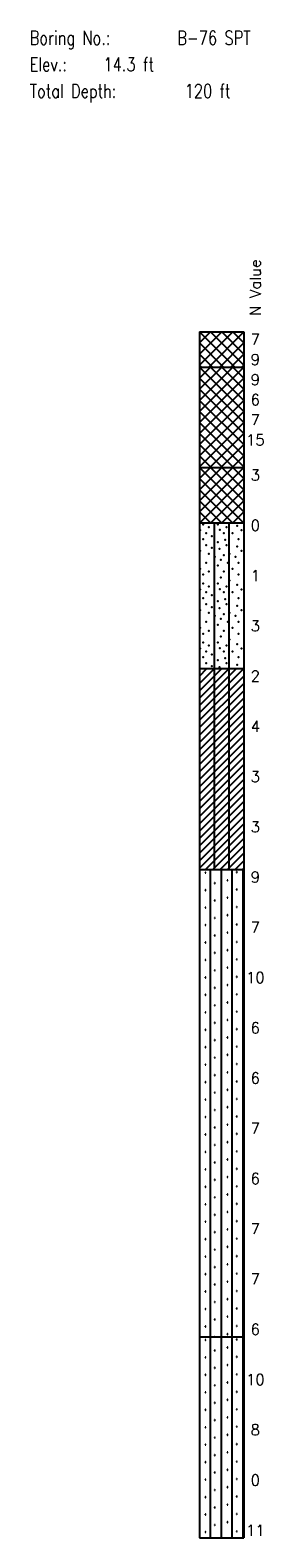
# Model space of a CAD drawing. Extents: x -973 to -50, y -112 to 38.
# Tile 16 of 16: x -73 to -50, y -112 to 38. Entities that reach past the tile are written whole.
import ezdxf
from ezdxf.enums import TextEntityAlignment as Align

# ---------------------------------------------------------------- set-up
doc = ezdxf.new("R2010")
doc.units = 0
doc.header["$MEASUREMENT"] = 0
doc.linetypes.add('SOLID', pattern=[0])
doc.layers.get('0').update_dxf_attribs({"linetype": 'SOLID'})
doc.styles.add('ROMAND', font='romand', dxfattribs={"height": 1})
doc.styles.get("Standard").update_dxf_attribs({"font": 'romans.shx'})

msp = doc.modelspace()

# ---------------------------------------------------------------- linework, layer by layer
for p, q in [((-56.19, 7.5), (-56.19, -92.5)), ((-56.19, 7.5), (-51.78, 7.5)), ((-56.19, 4.19), (-52.89, 7.5)), ((-56.19, 5.29), (-53.99, 7.5)), ((-56.19, 6.4), (-55.09, 7.5)), ((-56.19, 7.5), (-56.19, 7.5)), ((-56.19, 7.5), (-52.69, 4)), ((-56.19, 6.4), (-53.8, 4)), ((-55.28, 4), (-51.78, 7.5)), ((-55.09, 7.5), (-51.78, 4.19)), ((-54.18, 4), (-51.78, 6.4)), ((-53.99, 7.5), (-51.78, 5.29)), ((-52.89, 7.5), (-51.78, 6.4)), ((-51.78, 7.5), (-51.78, -92.5)), ((-51.78, 7.5), (-51.78, 7.5)), ((-56.19, 5.29), (-54.9, 4)), ((-53.08, 4), (-51.78, 5.29)), ((-56.19, 4.19), (-56, 4)), ((-56.19, -0.41), (-51.78, 4)), ((-56.19, 0.69), (-52.89, 4)), ((-56.19, 1.79), (-53.99, 4)), ((-56.19, 2.9), (-55.09, 4)), ((-56.19, 4), (-51.78, -0.41)), ((-56.19, 4), (-51.78, 4)), ((-55.09, 4), (-51.78, 0.69)), ((-53.99, 4), (-51.78, 1.79)), ((-52.89, 4), (-51.78, 2.9)), ((-51.97, 4), (-51.78, 4.19)), ((-51.78, 4), (-51.78, 4)), ((-56.19, -1.51), (-51.78, 2.9)), ((-56.19, 2.9), (-51.78, -1.51)), ((-56.19, -2.62), (-51.78, 1.79)), ((-56.19, 1.79), (-51.78, -2.62)), ((-56.19, -3.72), (-51.78, 0.69)), ((-56.19, 0.69), (-51.78, -3.72)), ((-56.19, -4.82), (-51.78, -0.41)), ((-56.19, -0.41), (-51.78, -4.82)), ((-56.19, -5.93), (-51.78, -1.51)), ((-56.19, -1.51), (-51.78, -5.93)), ((-56.19, -2.62), (-52.81, -6)), ((-55.16, -6), (-51.78, -2.62)), ((-56.19, -3.72), (-53.91, -6)), ((-54.06, -6), (-51.78, -3.72)), ((-56.19, -4.82), (-55.02, -6)), ((-56.19, -5.93), (-56.12, -6)), ((-56.19, -10.41), (-51.78, -6)), ((-56.19, -9.31), (-52.89, -6)), ((-56.19, -8.21), (-53.99, -6)), ((-56.19, -7.1), (-55.09, -6)), ((-56.19, -6), (-51.78, -10.41)), ((-56.19, -6), (-51.78, -6)), ((-55.09, -6), (-51.78, -9.31)), ((-53.99, -6), (-51.78, -8.21)), ((-52.96, -6), (-51.78, -4.82)), ((-52.89, -6), (-51.78, -7.1)), ((-51.86, -6), (-51.78, -5.93)), ((-51.78, -6), (-51.78, -6)), ((-56.19, -7.1), (-51.8, -11.5)), ((-56.18, -11.5), (-51.78, -7.1)), ((-56.19, -8.21), (-52.9, -11.5)), ((-55.08, -11.5), (-51.78, -8.21)), ((-56.19, -9.31), (-54, -11.5)), ((-56.19, -10.41), (-55.11, -11.5)), ((-53.97, -11.5), (-51.78, -9.31)), ((-52.87, -11.5), (-51.78, -10.41)), ((-56.19, -11.5), (-51.78, -11.5)), ((-54.72, -26), (-54.72, -11.5)), ((-53.25, -26), (-53.25, -11.5)), ((-56.19, -30.41), (-51.78, -26)), ((-56.19, -29.68), (-52.52, -26)), ((-56.19, -28.94), (-53.25, -26)), ((-56.19, -28.21), (-53.99, -26)), ((-56.19, -27.47), (-54.72, -26)), ((-56.19, -26.74), (-55.46, -26)), ((-56.19, -26), (-51.78, -26)), ((-56.19, -31.15), (-51.78, -26.74)), ((-54.72, -46), (-54.72, -26)), ((-53.25, -46), (-53.25, -26)), ((-56.19, -31.88), (-51.78, -27.47)), ((-56.19, -32.62), (-51.78, -28.21)), ((-56.19, -33.35), (-51.78, -28.94)), ((-56.19, -34.09), (-51.78, -29.68)), ((-56.19, -34.82), (-51.78, -30.41)), ((-56.19, -35.56), (-51.78, -31.15)), ((-56.19, -36.29), (-51.78, -31.88)), ((-56.19, -37.03), (-51.78, -32.62)), ((-56.19, -37.76), (-51.78, -33.35)), ((-56.19, -38.5), (-51.78, -34.09)), ((-56.19, -39.24), (-51.78, -34.82)), ((-56.19, -39.97), (-51.78, -35.56)), ((-56.19, -40.71), (-51.78, -36.29)), ((-56.19, -41.44), (-51.78, -37.03)), ((-56.19, -42.18), (-51.78, -37.76)), ((-56.19, -42.91), (-51.78, -38.5)), ((-56.19, -43.65), (-51.78, -39.24)), ((-56.19, -44.38), (-51.78, -39.97)), ((-56.19, -45.12), (-51.78, -40.71)), ((-56.19, -45.85), (-51.78, -41.44)), ((-55.61, -46), (-51.78, -42.18)), ((-54.87, -46), (-51.78, -42.91)), ((-54.14, -46), (-51.78, -43.65)), ((-53.4, -46), (-51.78, -44.38)), ((-56.19, -46), (-51.78, -46)), ((-55.62, -46.29), (-55.63, -46.31)), ((-55.63, -46.31), (-55.62, -46.34)), ((-55.59, -46.29), (-55.62, -46.29)), ((-55.62, -46.34), (-55.59, -46.34)), ((-55.57, -46.31), (-55.59, -46.29)), ((-55.59, -46.34), (-55.57, -46.31)), ((-55.11, -92.5), (-55.11, -46)), ((-54.02, -92.5), (-54.02, -46)), ((-52.94, -92.5), (-52.94, -46)), ((-52.66, -46), (-51.78, -45.12)), ((-52.5, -46.23), (-52.52, -46.25)), ((-52.52, -46.25), (-52.5, -46.28)), ((-52.47, -46.23), (-52.5, -46.23)), ((-52.5, -46.28), (-52.47, -46.28)), ((-52.46, -46.25), (-52.47, -46.23)), ((-52.47, -46.28), (-52.46, -46.25)), ((-51.93, -46), (-51.78, -45.85)), ((-51.85, -92.5), (-51.85, -46)), ((-54.69, -47.33), (-54.71, -47.35)), ((-54.71, -47.35), (-54.69, -47.38)), ((-54.66, -47.33), (-54.69, -47.33)), ((-54.69, -47.38), (-54.66, -47.38)), ((-54.65, -47.35), (-54.66, -47.33)), ((-54.66, -47.38), (-54.65, -47.35)), ((-53.43, -47.04), (-53.45, -47.07)), ((-53.45, -47.07), (-53.43, -47.09)), ((-53.41, -47.04), (-53.43, -47.04)), ((-53.43, -47.09), (-53.41, -47.09)), ((-53.39, -47.07), (-53.41, -47.04)), ((-53.41, -47.09), (-53.39, -47.07)), ((-52.5, -47.96), (-52.52, -47.99)), ((-52.52, -47.99), (-52.5, -48.01)), ((-52.47, -47.96), (-52.5, -47.96)), ((-52.46, -47.99), (-52.47, -47.96)), ((-52.47, -48.01), (-52.46, -47.99)), ((-55.62, -48.02), (-55.63, -48.05)), ((-55.63, -48.05), (-55.62, -48.07)), ((-55.59, -48.02), (-55.62, -48.02)), ((-55.62, -48.07), (-55.59, -48.07)), ((-55.57, -48.05), (-55.59, -48.02)), ((-55.59, -48.07), (-55.57, -48.05)), ((-54.69, -49.06), (-54.71, -49.09)), ((-54.71, -49.09), (-54.69, -49.11)), ((-54.66, -49.06), (-54.69, -49.06)), ((-54.69, -49.11), (-54.66, -49.11)), ((-54.65, -49.09), (-54.66, -49.06)), ((-54.66, -49.11), (-54.65, -49.09)), ((-53.43, -48.78), (-53.45, -48.81)), ((-53.45, -48.81), (-53.43, -48.83)), ((-53.41, -48.78), (-53.43, -48.78)), ((-53.43, -48.83), (-53.41, -48.83)), ((-53.39, -48.81), (-53.41, -48.78)), ((-53.41, -48.83), (-53.39, -48.81)), ((-52.5, -48.01), (-52.47, -48.01)), ((-55.62, -49.76), (-55.63, -49.78)), ((-55.63, -49.78), (-55.62, -49.81)), ((-55.59, -49.76), (-55.62, -49.76)), ((-55.62, -49.81), (-55.59, -49.81)), ((-55.57, -49.78), (-55.59, -49.76)), ((-55.59, -49.81), (-55.57, -49.78)), ((-54.69, -50.8), (-54.71, -50.82)), ((-54.71, -50.82), (-54.69, -50.85)), ((-54.66, -50.8), (-54.69, -50.8)), ((-54.69, -50.85), (-54.66, -50.85)), ((-54.65, -50.82), (-54.66, -50.8)), ((-54.66, -50.85), (-54.65, -50.82)), ((-53.43, -50.52), (-53.45, -50.54)), ((-53.45, -50.54), (-53.43, -50.57)), ((-53.41, -50.52), (-53.43, -50.52)), ((-53.43, -50.57), (-53.41, -50.57)), ((-53.39, -50.54), (-53.41, -50.52)), ((-53.41, -50.57), (-53.39, -50.54)), ((-52.5, -49.7), (-52.52, -49.73)), ((-52.52, -49.73), (-52.5, -49.75)), ((-52.47, -49.7), (-52.5, -49.7)), ((-52.5, -49.75), (-52.47, -49.75)), ((-52.46, -49.73), (-52.47, -49.7)), ((-52.47, -49.75), (-52.46, -49.73)), ((-55.62, -51.5), (-55.63, -51.52)), ((-55.63, -51.52), (-55.62, -51.55)), ((-55.59, -51.5), (-55.62, -51.5)), ((-55.62, -51.55), (-55.59, -51.55)), ((-55.57, -51.52), (-55.59, -51.5)), ((-55.59, -51.55), (-55.57, -51.52)), ((-53.43, -52.25), (-53.45, -52.28)), ((-53.45, -52.28), (-53.43, -52.31)), ((-53.41, -52.25), (-53.43, -52.25)), ((-53.43, -52.31), (-53.41, -52.31)), ((-53.39, -52.28), (-53.41, -52.25)), ((-53.41, -52.31), (-53.39, -52.28)), ((-52.5, -51.44), (-52.52, -51.46)), ((-52.52, -51.46), (-52.5, -51.49)), ((-52.47, -51.44), (-52.5, -51.44)), ((-52.5, -51.49), (-52.47, -51.49)), ((-52.46, -51.46), (-52.47, -51.44)), ((-52.47, -51.49), (-52.46, -51.46)), ((-55.62, -53.23), (-55.63, -53.26)), ((-55.63, -53.26), (-55.62, -53.28)), ((-55.59, -53.23), (-55.62, -53.23)), ((-55.62, -53.28), (-55.59, -53.28)), ((-55.57, -53.26), (-55.59, -53.23)), ((-55.59, -53.28), (-55.57, -53.26)), ((-54.69, -52.54), (-54.71, -52.56)), ((-54.71, -52.56), (-54.69, -52.59)), ((-54.66, -52.54), (-54.69, -52.54)), ((-54.69, -52.59), (-54.66, -52.59)), ((-54.65, -52.56), (-54.66, -52.54)), ((-54.66, -52.59), (-54.65, -52.56)), ((-53.43, -53.99), (-53.45, -54.02)), ((-53.41, -53.99), (-53.43, -53.99)), ((-53.39, -54.02), (-53.41, -53.99)), ((-52.5, -53.18), (-52.52, -53.2)), ((-52.52, -53.2), (-52.5, -53.23)), ((-52.47, -53.18), (-52.5, -53.18)), ((-52.5, -53.23), (-52.47, -53.23)), ((-52.46, -53.2), (-52.47, -53.18)), ((-52.47, -53.23), (-52.46, -53.2)), ((-55.62, -54.97), (-55.63, -54.99)), ((-55.63, -54.99), (-55.62, -55.02)), ((-55.59, -54.97), (-55.62, -54.97)), ((-55.62, -55.02), (-55.59, -55.02)), ((-55.57, -54.99), (-55.59, -54.97)), ((-55.59, -55.02), (-55.57, -54.99)), ((-54.69, -54.27), (-54.71, -54.3)), ((-54.71, -54.3), (-54.69, -54.32)), ((-54.66, -54.27), (-54.69, -54.27)), ((-54.69, -54.32), (-54.66, -54.32)), ((-54.65, -54.3), (-54.66, -54.27)), ((-54.66, -54.32), (-54.65, -54.3)), ((-53.45, -54.02), (-53.43, -54.04)), ((-53.43, -54.04), (-53.41, -54.04)), ((-53.41, -54.04), (-53.39, -54.02)), ((-52.5, -54.91), (-52.52, -54.94)), ((-52.52, -54.94), (-52.5, -54.96)), ((-52.47, -54.91), (-52.5, -54.91)), ((-52.5, -54.96), (-52.47, -54.96)), ((-52.46, -54.94), (-52.47, -54.91)), ((-52.47, -54.96), (-52.46, -54.94)), ((-55.62, -56.71), (-55.63, -56.73)), ((-55.63, -56.73), (-55.62, -56.76)), ((-55.59, -56.71), (-55.62, -56.71)), ((-55.62, -56.76), (-55.59, -56.76)), ((-55.57, -56.73), (-55.59, -56.71)), ((-55.59, -56.76), (-55.57, -56.73)), ((-54.69, -56.01), (-54.71, -56.03)), ((-54.71, -56.03), (-54.69, -56.06)), ((-54.66, -56.01), (-54.69, -56.01)), ((-54.69, -56.06), (-54.66, -56.06)), ((-54.65, -56.03), (-54.66, -56.01)), ((-54.66, -56.06), (-54.65, -56.03)), ((-53.43, -55.73), (-53.45, -55.75)), ((-53.45, -55.75), (-53.43, -55.78)), ((-53.41, -55.73), (-53.43, -55.73)), ((-53.43, -55.78), (-53.41, -55.78)), ((-53.39, -55.75), (-53.41, -55.73)), ((-53.41, -55.78), (-53.39, -55.75)), ((-52.5, -56.65), (-52.52, -56.67)), ((-52.52, -56.67), (-52.5, -56.7)), ((-52.47, -56.65), (-52.5, -56.65)), ((-52.5, -56.7), (-52.47, -56.7)), ((-52.46, -56.67), (-52.47, -56.65)), ((-52.47, -56.7), (-52.46, -56.67)), ((-55.62, -58.44), (-55.63, -58.47)), ((-55.63, -58.47), (-55.62, -58.49)), ((-55.59, -58.44), (-55.62, -58.44)), ((-55.62, -58.49), (-55.59, -58.49)), ((-55.57, -58.47), (-55.59, -58.44)), ((-55.59, -58.49), (-55.57, -58.47)), ((-54.69, -57.75), (-54.71, -57.77)), ((-54.71, -57.77), (-54.69, -57.8)), ((-54.66, -57.75), (-54.69, -57.75)), ((-54.69, -57.8), (-54.66, -57.8)), ((-54.65, -57.77), (-54.66, -57.75)), ((-54.66, -57.8), (-54.65, -57.77)), ((-53.43, -57.47), (-53.45, -57.49)), ((-53.45, -57.49), (-53.43, -57.52)), ((-53.41, -57.47), (-53.43, -57.47)), ((-53.43, -57.52), (-53.41, -57.52)), ((-53.39, -57.49), (-53.41, -57.47)), ((-53.41, -57.52), (-53.39, -57.49)), ((-52.5, -58.39), (-52.52, -58.41)), ((-52.52, -58.41), (-52.5, -58.44)), ((-52.47, -58.39), (-52.5, -58.39)), ((-52.5, -58.44), (-52.47, -58.44)), ((-52.46, -58.41), (-52.47, -58.39)), ((-52.47, -58.44), (-52.46, -58.41)), ((-54.69, -59.48), (-54.71, -59.51)), ((-54.71, -59.51), (-54.69, -59.53)), ((-54.66, -59.48), (-54.69, -59.48)), ((-54.69, -59.53), (-54.66, -59.53)), ((-54.65, -59.51), (-54.66, -59.48)), ((-54.66, -59.53), (-54.65, -59.51)), ((-53.43, -59.2), (-53.45, -59.23)), ((-53.45, -59.23), (-53.43, -59.25)), ((-53.41, -59.2), (-53.43, -59.2)), ((-53.43, -59.25), (-53.41, -59.25)), ((-53.39, -59.23), (-53.41, -59.2)), ((-53.41, -59.25), (-53.39, -59.23)), ((-55.62, -60.18), (-55.63, -60.21)), ((-55.63, -60.21), (-55.62, -60.23)), ((-55.59, -60.18), (-55.62, -60.18)), ((-55.62, -60.23), (-55.59, -60.23)), ((-55.57, -60.21), (-55.59, -60.18)), ((-55.59, -60.23), (-55.57, -60.21)), ((-54.69, -61.22), (-54.71, -61.25)), ((-54.71, -61.25), (-54.69, -61.27)), ((-54.66, -61.22), (-54.69, -61.22)), ((-54.69, -61.27), (-54.66, -61.27)), ((-54.65, -61.25), (-54.66, -61.22)), ((-54.66, -61.27), (-54.65, -61.25)), ((-53.43, -60.94), (-53.45, -60.96)), ((-53.45, -60.96), (-53.43, -60.99)), ((-53.41, -60.94), (-53.43, -60.94)), ((-53.43, -60.99), (-53.41, -60.99)), ((-53.39, -60.96), (-53.41, -60.94)), ((-53.41, -60.99), (-53.39, -60.96)), ((-52.5, -60.12), (-52.52, -60.15)), ((-52.52, -60.15), (-52.5, -60.17)), ((-52.47, -60.12), (-52.5, -60.12)), ((-52.5, -60.17), (-52.47, -60.17)), ((-52.46, -60.15), (-52.47, -60.12)), ((-52.47, -60.17), (-52.46, -60.15)), ((-55.62, -61.92), (-55.63, -61.94)), ((-55.63, -61.94), (-55.62, -61.97)), ((-55.59, -61.92), (-55.62, -61.92)), ((-55.62, -61.97), (-55.59, -61.97)), ((-55.57, -61.94), (-55.59, -61.92)), ((-55.59, -61.97), (-55.57, -61.94)), ((-54.69, -62.96), (-54.71, -62.98)), ((-54.71, -62.98), (-54.69, -63.01)), ((-54.66, -62.96), (-54.69, -62.96)), ((-54.69, -63.01), (-54.66, -63.01)), ((-54.65, -62.98), (-54.66, -62.96)), ((-54.66, -63.01), (-54.65, -62.98)), ((-53.43, -62.68), (-53.45, -62.7)), ((-53.45, -62.7), (-53.43, -62.73)), ((-53.41, -62.68), (-53.43, -62.68)), ((-53.43, -62.73), (-53.41, -62.73)), ((-53.39, -62.7), (-53.41, -62.68)), ((-53.41, -62.73), (-53.39, -62.7)), ((-52.5, -61.86), (-52.52, -61.88)), ((-52.52, -61.88), (-52.5, -61.91)), ((-52.47, -61.86), (-52.5, -61.86)), ((-52.5, -61.91), (-52.47, -61.91)), ((-52.46, -61.88), (-52.47, -61.86)), ((-52.47, -61.91), (-52.46, -61.88)), ((-55.62, -63.65), (-55.63, -63.68)), ((-55.63, -63.68), (-55.62, -63.7)), ((-55.59, -63.65), (-55.62, -63.65)), ((-55.62, -63.7), (-55.59, -63.7)), ((-55.57, -63.68), (-55.59, -63.65)), ((-55.59, -63.7), (-55.57, -63.68)), ((-53.43, -64.41), (-53.45, -64.44)), ((-53.45, -64.44), (-53.43, -64.46)), ((-53.41, -64.41), (-53.43, -64.41)), ((-53.43, -64.46), (-53.41, -64.46)), ((-53.39, -64.44), (-53.41, -64.41)), ((-53.41, -64.46), (-53.39, -64.44)), ((-52.5, -63.6), (-52.52, -63.62)), ((-52.52, -63.62), (-52.5, -63.65)), ((-52.47, -63.6), (-52.5, -63.6)), ((-52.5, -63.65), (-52.47, -63.65)), ((-52.46, -63.62), (-52.47, -63.6)), ((-52.47, -63.65), (-52.46, -63.62)), ((-55.62, -65.39), (-55.63, -65.42)), ((-55.63, -65.42), (-55.62, -65.44)), ((-55.59, -65.39), (-55.62, -65.39)), ((-55.62, -65.44), (-55.59, -65.44)), ((-55.57, -65.42), (-55.59, -65.39)), ((-55.59, -65.44), (-55.57, -65.42)), ((-54.69, -64.69), (-54.71, -64.72)), ((-54.71, -64.72), (-54.69, -64.74)), ((-54.66, -64.69), (-54.69, -64.69)), ((-54.69, -64.74), (-54.66, -64.74)), ((-54.65, -64.72), (-54.66, -64.69)), ((-54.66, -64.74), (-54.65, -64.72)), ((-52.5, -65.33), (-52.52, -65.36)), ((-52.52, -65.36), (-52.5, -65.38)), ((-52.47, -65.33), (-52.5, -65.33)), ((-52.5, -65.38), (-52.47, -65.38)), ((-52.46, -65.36), (-52.47, -65.33)), ((-52.47, -65.38), (-52.46, -65.36)), ((-55.62, -67.13), (-55.63, -67.15)), ((-55.63, -67.15), (-55.62, -67.18)), ((-55.59, -67.13), (-55.62, -67.13)), ((-55.62, -67.18), (-55.59, -67.18)), ((-55.57, -67.15), (-55.59, -67.13)), ((-55.59, -67.18), (-55.57, -67.15)), ((-54.69, -66.43), (-54.71, -66.46)), ((-54.71, -66.46), (-54.69, -66.48)), ((-54.66, -66.43), (-54.69, -66.43)), ((-54.69, -66.48), (-54.66, -66.48)), ((-54.65, -66.46), (-54.66, -66.43)), ((-54.66, -66.48), (-54.65, -66.46)), ((-53.43, -66.15), (-53.45, -66.18)), ((-53.45, -66.18), (-53.43, -66.2)), ((-53.41, -66.15), (-53.43, -66.15)), ((-53.43, -66.2), (-53.41, -66.2)), ((-53.39, -66.18), (-53.41, -66.15)), ((-53.41, -66.2), (-53.39, -66.18)), ((-52.5, -67.07), (-52.52, -67.1)), ((-52.52, -67.1), (-52.5, -67.12)), ((-52.47, -67.07), (-52.5, -67.07)), ((-52.5, -67.12), (-52.47, -67.12)), ((-52.46, -67.1), (-52.47, -67.07)), ((-52.47, -67.12), (-52.46, -67.1)), ((-55.62, -68.87), (-55.63, -68.89)), ((-55.63, -68.89), (-55.62, -68.92)), ((-55.59, -68.87), (-55.62, -68.87)), ((-55.62, -68.92), (-55.59, -68.92)), ((-55.57, -68.89), (-55.59, -68.87)), ((-55.59, -68.92), (-55.57, -68.89)), ((-54.69, -68.17), (-54.71, -68.19)), ((-54.71, -68.19), (-54.69, -68.22)), ((-54.66, -68.17), (-54.69, -68.17)), ((-54.69, -68.22), (-54.66, -68.22)), ((-54.65, -68.19), (-54.66, -68.17)), ((-54.66, -68.22), (-54.65, -68.19)), ((-53.43, -67.89), (-53.45, -67.91)), ((-53.45, -67.91), (-53.43, -67.94)), ((-53.41, -67.89), (-53.43, -67.89)), ((-53.43, -67.94), (-53.41, -67.94)), ((-53.39, -67.91), (-53.41, -67.89)), ((-53.41, -67.94), (-53.39, -67.91)), ((-52.5, -68.81), (-52.52, -68.83)), ((-52.52, -68.83), (-52.5, -68.86)), ((-52.47, -68.81), (-52.5, -68.81)), ((-52.5, -68.86), (-52.47, -68.86)), ((-52.46, -68.83), (-52.47, -68.81)), ((-52.47, -68.86), (-52.46, -68.83)), ((-54.69, -69.91), (-54.71, -69.93)), ((-54.71, -69.93), (-54.69, -69.95)), ((-54.66, -69.91), (-54.69, -69.91)), ((-54.69, -69.95), (-54.66, -69.95)), ((-54.65, -69.93), (-54.66, -69.91)), ((-54.66, -69.95), (-54.65, -69.93)), ((-53.43, -69.62), (-53.45, -69.65)), ((-53.45, -69.65), (-53.43, -69.67)), ((-53.41, -69.62), (-53.43, -69.62)), ((-53.43, -69.67), (-53.41, -69.67)), ((-53.39, -69.65), (-53.41, -69.62)), ((-53.41, -69.67), (-53.39, -69.65)), ((-55.62, -70.6), (-55.63, -70.63)), ((-55.63, -70.63), (-55.62, -70.65)), ((-55.59, -70.6), (-55.62, -70.6)), ((-55.62, -70.65), (-55.59, -70.65)), ((-55.57, -70.63), (-55.59, -70.6)), ((-55.59, -70.65), (-55.57, -70.63)), ((-54.69, -71.64), (-54.71, -71.67)), ((-54.71, -71.67), (-54.69, -71.69)), ((-54.66, -71.64), (-54.69, -71.64)), ((-54.69, -71.69), (-54.66, -71.69)), ((-54.65, -71.67), (-54.66, -71.64)), ((-54.66, -71.69), (-54.65, -71.67)), ((-53.43, -71.36), (-53.45, -71.39)), ((-53.45, -71.39), (-53.43, -71.41)), ((-53.41, -71.36), (-53.43, -71.36)), ((-53.43, -71.41), (-53.41, -71.41)), ((-53.39, -71.39), (-53.41, -71.36)), ((-53.41, -71.41), (-53.39, -71.39)), ((-52.5, -70.54), (-52.52, -70.57)), ((-52.52, -70.57), (-52.5, -70.59)), ((-52.47, -70.54), (-52.5, -70.54)), ((-52.5, -70.59), (-52.47, -70.59)), ((-52.46, -70.57), (-52.47, -70.54)), ((-52.47, -70.59), (-52.46, -70.57)), ((-55.62, -72.34), (-55.63, -72.36)), ((-55.63, -72.36), (-55.62, -72.39)), ((-55.59, -72.34), (-55.62, -72.34)), ((-55.62, -72.39), (-55.59, -72.39)), ((-55.57, -72.36), (-55.59, -72.34)), ((-55.59, -72.39), (-55.57, -72.36)), ((-54.69, -73.38), (-54.71, -73.4)), ((-54.71, -73.4), (-54.69, -73.43)), ((-54.66, -73.38), (-54.69, -73.38)), ((-54.69, -73.43), (-54.66, -73.43)), ((-54.65, -73.4), (-54.66, -73.38)), ((-54.66, -73.43), (-54.65, -73.4)), ((-53.43, -73.1), (-53.45, -73.12)), ((-53.45, -73.12), (-53.43, -73.15)), ((-53.41, -73.1), (-53.43, -73.1)), ((-53.43, -73.15), (-53.41, -73.15)), ((-53.39, -73.12), (-53.41, -73.1)), ((-53.41, -73.15), (-53.39, -73.12)), ((-52.5, -72.28), (-52.52, -72.31)), ((-52.52, -72.31), (-52.5, -72.33)), ((-52.47, -72.28), (-52.5, -72.28)), ((-52.5, -72.33), (-52.47, -72.33)), ((-52.46, -72.31), (-52.47, -72.28)), ((-52.47, -72.33), (-52.46, -72.31)), ((-55.62, -74.08), (-55.63, -74.1)), ((-55.63, -74.1), (-55.62, -74.13)), ((-55.59, -74.08), (-55.62, -74.08)), ((-55.62, -74.13), (-55.59, -74.13)), ((-55.57, -74.1), (-55.59, -74.08)), ((-55.59, -74.13), (-55.57, -74.1)), ((-53.43, -74.83), (-53.45, -74.86)), ((-53.45, -74.86), (-53.43, -74.88)), ((-53.41, -74.83), (-53.43, -74.83)), ((-53.43, -74.88), (-53.41, -74.88)), ((-53.39, -74.86), (-53.41, -74.83)), ((-53.41, -74.88), (-53.39, -74.86)), ((-52.5, -74.02), (-52.52, -74.04)), ((-52.52, -74.04), (-52.5, -74.07)), ((-52.47, -74.02), (-52.5, -74.02)), ((-52.5, -74.07), (-52.47, -74.07)), ((-52.46, -74.04), (-52.47, -74.02)), ((-52.47, -74.07), (-52.46, -74.04)), ((-55.62, -75.81), (-55.63, -75.84)), ((-55.63, -75.84), (-55.62, -75.86)), ((-55.59, -75.81), (-55.62, -75.81)), ((-55.62, -75.86), (-55.59, -75.86)), ((-55.57, -75.84), (-55.59, -75.81)), ((-55.59, -75.86), (-55.57, -75.84)), ((-54.69, -75.12), (-54.71, -75.14)), ((-54.71, -75.14), (-54.69, -75.17)), ((-54.66, -75.12), (-54.69, -75.12)), ((-54.69, -75.17), (-54.66, -75.17)), ((-54.65, -75.14), (-54.66, -75.12)), ((-54.66, -75.17), (-54.65, -75.14)), ((-52.5, -75.76), (-52.52, -75.78)), ((-52.52, -75.78), (-52.5, -75.81)), ((-52.47, -75.76), (-52.5, -75.76)), ((-52.5, -75.81), (-52.47, -75.81)), ((-52.46, -75.78), (-52.47, -75.76)), ((-52.47, -75.81), (-52.46, -75.78)), ((-55.62, -77.55), (-55.63, -77.57)), ((-55.63, -77.57), (-55.62, -77.6)), ((-55.59, -77.55), (-55.62, -77.55)), ((-55.62, -77.6), (-55.59, -77.6)), ((-55.57, -77.57), (-55.59, -77.55)), ((-55.59, -77.6), (-55.57, -77.57)), ((-54.69, -76.85), (-54.71, -76.88)), ((-54.71, -76.88), (-54.69, -76.9)), ((-54.66, -76.85), (-54.69, -76.85)), ((-54.69, -76.9), (-54.66, -76.9)), ((-54.65, -76.88), (-54.66, -76.85)), ((-54.66, -76.9), (-54.65, -76.88)), ((-53.43, -76.57), (-53.45, -76.6)), ((-53.45, -76.6), (-53.43, -76.62)), ((-53.41, -76.57), (-53.43, -76.57)), ((-53.43, -76.62), (-53.41, -76.62)), ((-53.39, -76.6), (-53.41, -76.57)), ((-53.41, -76.62), (-53.39, -76.6)), ((-52.5, -77.49), (-52.52, -77.52)), ((-52.52, -77.52), (-52.5, -77.54)), ((-52.47, -77.49), (-52.5, -77.49)), ((-52.5, -77.54), (-52.47, -77.54)), ((-52.46, -77.52), (-52.47, -77.49)), ((-52.47, -77.54), (-52.46, -77.52)), ((-55.62, -79.29), (-55.63, -79.31)), ((-55.63, -79.31), (-55.62, -79.34)), ((-55.59, -79.29), (-55.62, -79.29)), ((-55.62, -79.34), (-55.59, -79.34)), ((-55.57, -79.31), (-55.59, -79.29)), ((-55.59, -79.34), (-55.57, -79.31)), ((-54.69, -78.59), (-54.71, -78.61)), ((-54.71, -78.61), (-54.69, -78.64)), ((-54.66, -78.59), (-54.69, -78.59)), ((-54.69, -78.64), (-54.66, -78.64)), ((-54.65, -78.61), (-54.66, -78.59)), ((-54.66, -78.64), (-54.65, -78.61)), ((-53.43, -78.31), (-53.45, -78.33)), ((-53.45, -78.33), (-53.43, -78.36)), ((-53.41, -78.31), (-53.43, -78.31)), ((-53.43, -78.36), (-53.41, -78.36)), ((-53.39, -78.33), (-53.41, -78.31)), ((-53.41, -78.36), (-53.39, -78.33)), ((-52.5, -79.23), (-52.52, -79.25)), ((-52.52, -79.25), (-52.5, -79.28)), ((-52.47, -79.23), (-52.5, -79.23)), ((-52.5, -79.28), (-52.47, -79.28)), ((-52.46, -79.25), (-52.47, -79.23)), ((-52.47, -79.28), (-52.46, -79.25)), ((-54.69, -80.33), (-54.71, -80.35)), ((-54.71, -80.35), (-54.69, -80.38)), ((-54.66, -80.33), (-54.69, -80.33)), ((-54.69, -80.38), (-54.66, -80.38)), ((-54.65, -80.35), (-54.66, -80.33)), ((-54.66, -80.38), (-54.65, -80.35)), ((-53.43, -80.05), (-53.45, -80.07)), ((-53.45, -80.07), (-53.43, -80.1)), ((-53.41, -80.05), (-53.43, -80.05)), ((-53.43, -80.1), (-53.41, -80.1)), ((-53.39, -80.07), (-53.41, -80.05)), ((-53.41, -80.1), (-53.39, -80.07)), ((-52.5, -80.97), (-52.52, -80.99)), ((-52.52, -80.99), (-52.5, -81.02)), ((-52.47, -80.97), (-52.5, -80.97)), ((-52.46, -80.99), (-52.47, -80.97)), ((-52.47, -81.02), (-52.46, -80.99)), ((-55.62, -81.02), (-55.63, -81.05)), ((-55.63, -81.05), (-55.62, -81.07)), ((-55.59, -81.02), (-55.62, -81.02)), ((-55.62, -81.07), (-55.59, -81.07)), ((-55.57, -81.05), (-55.59, -81.02)), ((-55.59, -81.07), (-55.57, -81.05)), ((-54.69, -82.06), (-54.71, -82.09)), ((-54.71, -82.09), (-54.69, -82.11)), ((-54.66, -82.06), (-54.69, -82.06)), ((-54.69, -82.11), (-54.66, -82.11)), ((-54.65, -82.09), (-54.66, -82.06)), ((-54.66, -82.11), (-54.65, -82.09)), ((-53.43, -81.78), (-53.45, -81.81)), ((-53.45, -81.81), (-53.43, -81.83)), ((-53.41, -81.78), (-53.43, -81.78)), ((-53.43, -81.83), (-53.41, -81.83)), ((-53.39, -81.81), (-53.41, -81.78)), ((-53.41, -81.83), (-53.39, -81.81)), ((-52.5, -81.02), (-52.47, -81.02)), ((-55.62, -82.76), (-55.63, -82.79)), ((-55.63, -82.79), (-55.62, -82.81)), ((-55.59, -82.76), (-55.62, -82.76)), ((-55.62, -82.81), (-55.59, -82.81)), ((-55.57, -82.79), (-55.59, -82.76)), ((-55.59, -82.81), (-55.57, -82.79)), ((-54.69, -83.8), (-54.71, -83.83)), ((-54.71, -83.83), (-54.69, -83.85)), ((-54.66, -83.8), (-54.69, -83.8)), ((-54.69, -83.85), (-54.66, -83.85)), ((-54.65, -83.83), (-54.66, -83.8)), ((-54.66, -83.85), (-54.65, -83.83)), ((-53.43, -83.52), (-53.45, -83.54)), ((-53.45, -83.54), (-53.43, -83.57)), ((-53.41, -83.52), (-53.43, -83.52)), ((-53.43, -83.57), (-53.41, -83.57)), ((-53.39, -83.54), (-53.41, -83.52)), ((-53.41, -83.57), (-53.39, -83.54)), ((-52.5, -82.7), (-52.52, -82.73)), ((-52.52, -82.73), (-52.5, -82.75)), ((-52.47, -82.7), (-52.5, -82.7)), ((-52.5, -82.75), (-52.47, -82.75)), ((-52.46, -82.73), (-52.47, -82.7)), ((-52.47, -82.75), (-52.46, -82.73)), ((-55.62, -84.5), (-55.63, -84.52)), ((-55.63, -84.52), (-55.62, -84.55)), ((-55.59, -84.5), (-55.62, -84.5)), ((-55.62, -84.55), (-55.59, -84.55)), ((-55.57, -84.52), (-55.59, -84.5)), ((-55.59, -84.55), (-55.57, -84.52)), ((-53.43, -85.26), (-53.45, -85.28)), ((-53.45, -85.28), (-53.43, -85.31)), ((-53.41, -85.26), (-53.43, -85.26)), ((-53.43, -85.31), (-53.41, -85.31)), ((-53.39, -85.28), (-53.41, -85.26)), ((-53.41, -85.31), (-53.39, -85.28)), ((-52.5, -84.44), (-52.52, -84.46)), ((-52.52, -84.46), (-52.5, -84.49)), ((-52.47, -84.44), (-52.5, -84.44)), ((-52.5, -84.49), (-52.47, -84.49)), ((-52.46, -84.46), (-52.47, -84.44)), ((-52.47, -84.49), (-52.46, -84.46)), ((-55.62, -86.23), (-55.63, -86.26)), ((-55.63, -86.26), (-55.62, -86.28)), ((-55.59, -86.23), (-55.62, -86.23)), ((-55.62, -86.28), (-55.59, -86.28)), ((-55.57, -86.26), (-55.59, -86.23)), ((-55.59, -86.28), (-55.57, -86.26)), ((-54.69, -85.54), (-54.71, -85.56)), ((-54.71, -85.56), (-54.69, -85.59)), ((-54.66, -85.54), (-54.69, -85.54)), ((-54.69, -85.59), (-54.66, -85.59)), ((-54.65, -85.56), (-54.66, -85.54)), ((-54.66, -85.59), (-54.65, -85.56)), ((-53.43, -86.99), (-53.45, -87.02)), ((-53.41, -86.99), (-53.43, -86.99)), ((-53.39, -87.02), (-53.41, -86.99)), ((-52.5, -86.18), (-52.52, -86.2)), ((-52.52, -86.2), (-52.5, -86.23)), ((-52.47, -86.18), (-52.5, -86.18)), ((-52.5, -86.23), (-52.47, -86.23)), ((-52.46, -86.2), (-52.47, -86.18)), ((-52.47, -86.23), (-52.46, -86.2)), ((-55.62, -87.97), (-55.63, -88)), ((-55.63, -88), (-55.62, -88.02)), ((-55.59, -87.97), (-55.62, -87.97)), ((-55.62, -88.02), (-55.59, -88.02)), ((-55.57, -88), (-55.59, -87.97)), ((-55.59, -88.02), (-55.57, -88)), ((-54.69, -87.27), (-54.71, -87.3)), ((-54.71, -87.3), (-54.69, -87.32)), ((-54.66, -87.27), (-54.69, -87.27)), ((-54.69, -87.32), (-54.66, -87.32)), ((-54.65, -87.3), (-54.66, -87.27)), ((-54.66, -87.32), (-54.65, -87.3)), ((-53.45, -87.02), (-53.43, -87.04)), ((-53.43, -87.04), (-53.41, -87.04)), ((-53.41, -87.04), (-53.39, -87.02)), ((-52.5, -87.91), (-52.52, -87.94)), ((-52.52, -87.94), (-52.5, -87.96)), ((-52.47, -87.91), (-52.5, -87.91)), ((-52.5, -87.96), (-52.47, -87.96)), ((-52.46, -87.94), (-52.47, -87.91)), ((-52.47, -87.96), (-52.46, -87.94)), ((-55.62, -89.71), (-55.63, -89.73)), ((-55.63, -89.73), (-55.62, -89.76)), ((-55.59, -89.71), (-55.62, -89.71)), ((-55.62, -89.76), (-55.59, -89.76)), ((-55.57, -89.73), (-55.59, -89.71)), ((-55.59, -89.76), (-55.57, -89.73)), ((-54.69, -89.01), (-54.71, -89.04)), ((-54.71, -89.04), (-54.69, -89.06)), ((-54.66, -89.01), (-54.69, -89.01)), ((-54.69, -89.06), (-54.66, -89.06)), ((-54.65, -89.04), (-54.66, -89.01)), ((-54.66, -89.06), (-54.65, -89.04)), ((-53.43, -88.73), (-53.45, -88.76)), ((-53.45, -88.76), (-53.43, -88.78)), ((-53.41, -88.73), (-53.43, -88.73)), ((-53.43, -88.78), (-53.41, -88.78)), ((-53.39, -88.76), (-53.41, -88.73)), ((-53.41, -88.78), (-53.39, -88.76)), ((-52.5, -89.65), (-52.52, -89.68)), ((-52.52, -89.68), (-52.5, -89.7)), ((-52.47, -89.65), (-52.5, -89.65)), ((-52.5, -89.7), (-52.47, -89.7)), ((-52.46, -89.68), (-52.47, -89.65)), ((-52.47, -89.7), (-52.46, -89.68)), ((-55.62, -91.45), (-55.63, -91.47)), ((-55.63, -91.47), (-55.62, -91.5)), ((-55.59, -91.45), (-55.62, -91.45)), ((-55.62, -91.5), (-55.59, -91.5)), ((-55.57, -91.47), (-55.59, -91.45)), ((-55.59, -91.5), (-55.57, -91.47)), ((-54.69, -90.75), (-54.71, -90.77)), ((-54.71, -90.77), (-54.69, -90.8)), ((-54.66, -90.75), (-54.69, -90.75)), ((-54.69, -90.8), (-54.66, -90.8)), ((-54.65, -90.77), (-54.66, -90.75)), ((-54.66, -90.8), (-54.65, -90.77)), ((-53.43, -90.47), (-53.45, -90.49)), ((-53.45, -90.49), (-53.43, -90.52)), ((-53.41, -90.47), (-53.43, -90.47)), ((-53.43, -90.52), (-53.41, -90.52)), ((-53.39, -90.49), (-53.41, -90.47)), ((-53.41, -90.52), (-53.39, -90.49)), ((-52.5, -91.39), (-52.52, -91.41)), ((-52.52, -91.41), (-52.5, -91.44)), ((-52.47, -91.39), (-52.5, -91.39)), ((-52.5, -91.44), (-52.47, -91.44)), ((-52.46, -91.41), (-52.47, -91.39)), ((-52.47, -91.44), (-52.46, -91.41)), ((-56.19, -92.5), (-56.19, -112.5)), ((-56.19, -92.5), (-51.78, -92.5)), ((-56.19, -92.5), (-51.78, -92.5)), ((-55.62, -92.79), (-55.63, -92.81)), ((-55.63, -92.81), (-55.62, -92.84)), ((-55.59, -92.79), (-55.62, -92.79)), ((-55.62, -92.84), (-55.59, -92.84)), ((-55.57, -92.81), (-55.59, -92.79)), ((-55.59, -92.84), (-55.57, -92.81)), ((-55.11, -112.5), (-55.11, -92.5)), ((-54.69, -92.49), (-54.7, -92.5)), ((-54.7, -92.5), (-54.66, -92.5)), ((-54.66, -92.49), (-54.69, -92.49)), ((-54.66, -92.5), (-54.66, -92.49)), ((-54.02, -112.5), (-54.02, -92.5)), ((-53.43, -92.2), (-53.45, -92.23)), ((-53.45, -92.23), (-53.43, -92.25)), ((-53.41, -92.2), (-53.43, -92.2)), ((-53.43, -92.25), (-53.41, -92.25)), ((-53.39, -92.23), (-53.41, -92.2)), ((-53.41, -92.25), (-53.39, -92.23)), ((-52.94, -112.5), (-52.94, -92.5)), ((-52.5, -92.73), (-52.52, -92.75)), ((-52.52, -92.75), (-52.5, -92.78)), ((-52.47, -92.73), (-52.5, -92.73)), ((-52.5, -92.78), (-52.47, -92.78)), ((-52.46, -92.75), (-52.47, -92.73)), ((-52.47, -92.78), (-52.46, -92.75)), ((-51.85, -112.5), (-51.85, -92.5)), ((-51.78, -92.5), (-51.78, -112.5)), ((-54.69, -93.83), (-54.71, -93.85)), ((-54.71, -93.85), (-54.69, -93.88)), ((-54.66, -93.83), (-54.69, -93.83)), ((-54.69, -93.88), (-54.66, -93.88)), ((-54.65, -93.85), (-54.66, -93.83)), ((-54.66, -93.88), (-54.65, -93.85)), ((-53.43, -93.54), (-53.45, -93.57)), ((-53.45, -93.57), (-53.43, -93.59)), ((-53.41, -93.54), (-53.43, -93.54)), ((-53.43, -93.59), (-53.41, -93.59)), ((-53.39, -93.57), (-53.41, -93.54)), ((-53.41, -93.59), (-53.39, -93.57)), ((-52.5, -94.46), (-52.52, -94.49)), ((-52.52, -94.49), (-52.5, -94.51)), ((-52.47, -94.46), (-52.5, -94.46)), ((-52.5, -94.51), (-52.47, -94.51)), ((-52.46, -94.49), (-52.47, -94.46)), ((-52.47, -94.51), (-52.46, -94.49)), ((-55.62, -94.52), (-55.63, -94.55)), ((-55.63, -94.55), (-55.62, -94.57)), ((-55.59, -94.52), (-55.62, -94.52)), ((-55.62, -94.57), (-55.59, -94.57)), ((-55.57, -94.55), (-55.59, -94.52)), ((-55.59, -94.57), (-55.57, -94.55)), ((-54.69, -95.56), (-54.71, -95.59)), ((-54.71, -95.59), (-54.69, -95.61)), ((-54.66, -95.56), (-54.69, -95.56)), ((-54.69, -95.61), (-54.66, -95.61)), ((-54.65, -95.59), (-54.66, -95.56)), ((-54.66, -95.61), (-54.65, -95.59)), ((-53.43, -95.28), (-53.45, -95.31)), ((-53.45, -95.31), (-53.43, -95.33)), ((-53.41, -95.28), (-53.43, -95.28)), ((-53.43, -95.33), (-53.41, -95.33)), ((-53.39, -95.31), (-53.41, -95.28)), ((-53.41, -95.33), (-53.39, -95.31)), ((-55.62, -96.26), (-55.63, -96.28)), ((-55.63, -96.28), (-55.62, -96.31)), ((-55.59, -96.26), (-55.62, -96.26)), ((-55.62, -96.31), (-55.59, -96.31)), ((-55.57, -96.28), (-55.59, -96.26)), ((-55.59, -96.31), (-55.57, -96.28)), ((-54.69, -97.3), (-54.71, -97.32)), ((-54.71, -97.32), (-54.69, -97.35)), ((-54.66, -97.3), (-54.69, -97.3)), ((-54.69, -97.35), (-54.66, -97.35)), ((-54.65, -97.32), (-54.66, -97.3)), ((-54.66, -97.35), (-54.65, -97.32)), ((-53.43, -97.02), (-53.45, -97.04)), ((-53.45, -97.04), (-53.43, -97.07)), ((-53.41, -97.02), (-53.43, -97.02)), ((-53.43, -97.07), (-53.41, -97.07)), ((-53.39, -97.04), (-53.41, -97.02)), ((-53.41, -97.07), (-53.39, -97.04)), ((-52.5, -96.2), (-52.52, -96.23)), ((-52.52, -96.23), (-52.5, -96.25)), ((-52.47, -96.2), (-52.5, -96.2)), ((-52.5, -96.25), (-52.47, -96.25)), ((-52.46, -96.23), (-52.47, -96.2)), ((-52.47, -96.25), (-52.46, -96.23)), ((-55.62, -98), (-55.63, -98.02)), ((-55.63, -98.02), (-55.62, -98.05)), ((-55.59, -98), (-55.62, -98)), ((-55.62, -98.05), (-55.59, -98.05)), ((-55.57, -98.02), (-55.59, -98)), ((-55.59, -98.05), (-55.57, -98.02)), ((-53.43, -98.75), (-53.45, -98.78)), ((-53.45, -98.78), (-53.43, -98.81)), ((-53.41, -98.75), (-53.43, -98.75)), ((-53.43, -98.81), (-53.41, -98.81)), ((-53.39, -98.78), (-53.41, -98.75)), ((-53.41, -98.81), (-53.39, -98.78)), ((-52.5, -97.94), (-52.52, -97.96)), ((-52.52, -97.96), (-52.5, -97.99)), ((-52.47, -97.94), (-52.5, -97.94)), ((-52.5, -97.99), (-52.47, -97.99)), ((-52.46, -97.96), (-52.47, -97.94)), ((-52.47, -97.99), (-52.46, -97.96)), ((-55.62, -99.73), (-55.63, -99.76)), ((-55.63, -99.76), (-55.62, -99.78)), ((-55.59, -99.73), (-55.62, -99.73)), ((-55.62, -99.78), (-55.59, -99.78)), ((-55.57, -99.76), (-55.59, -99.73)), ((-55.59, -99.78), (-55.57, -99.76)), ((-54.69, -99.04), (-54.71, -99.06)), ((-54.71, -99.06), (-54.69, -99.09)), ((-54.66, -99.04), (-54.69, -99.04)), ((-54.69, -99.09), (-54.66, -99.09)), ((-54.65, -99.06), (-54.66, -99.04)), ((-54.66, -99.09), (-54.65, -99.06)), ((-53.43, -100.49), (-53.45, -100.52)), ((-53.45, -100.52), (-53.43, -100.54)), ((-53.41, -100.49), (-53.43, -100.49)), ((-53.39, -100.52), (-53.41, -100.49)), ((-53.41, -100.54), (-53.39, -100.52)), ((-52.5, -99.68), (-52.52, -99.7)), ((-52.52, -99.7), (-52.5, -99.73)), ((-52.47, -99.68), (-52.5, -99.68)), ((-52.5, -99.73), (-52.47, -99.73)), ((-52.46, -99.7), (-52.47, -99.68)), ((-52.47, -99.73), (-52.46, -99.7)), ((-55.62, -101.47), (-55.63, -101.49)), ((-55.63, -101.49), (-55.62, -101.52)), ((-55.59, -101.47), (-55.62, -101.47)), ((-55.62, -101.52), (-55.59, -101.52)), ((-55.57, -101.49), (-55.59, -101.47)), ((-55.59, -101.52), (-55.57, -101.49)), ((-54.69, -100.77), (-54.71, -100.8)), ((-54.71, -100.8), (-54.69, -100.82)), ((-54.66, -100.77), (-54.69, -100.77)), ((-54.69, -100.82), (-54.66, -100.82)), ((-54.65, -100.8), (-54.66, -100.77)), ((-54.66, -100.82), (-54.65, -100.8)), ((-53.43, -100.54), (-53.41, -100.54)), ((-52.5, -101.41), (-52.52, -101.44)), ((-52.52, -101.44), (-52.5, -101.46)), ((-52.47, -101.41), (-52.5, -101.41)), ((-52.5, -101.46), (-52.47, -101.46)), ((-52.46, -101.44), (-52.47, -101.41)), ((-52.47, -101.46), (-52.46, -101.44)), ((-55.62, -103.21), (-55.63, -103.23)), ((-55.63, -103.23), (-55.62, -103.26)), ((-55.59, -103.21), (-55.62, -103.21)), ((-55.62, -103.26), (-55.59, -103.26)), ((-55.57, -103.23), (-55.59, -103.21)), ((-55.59, -103.26), (-55.57, -103.23)), ((-54.69, -102.51), (-54.71, -102.53)), ((-54.71, -102.53), (-54.69, -102.56)), ((-54.66, -102.51), (-54.69, -102.51)), ((-54.69, -102.56), (-54.66, -102.56)), ((-54.65, -102.53), (-54.66, -102.51)), ((-54.66, -102.56), (-54.65, -102.53)), ((-53.43, -102.23), (-53.45, -102.25)), ((-53.45, -102.25), (-53.43, -102.28)), ((-53.41, -102.23), (-53.43, -102.23)), ((-53.43, -102.28), (-53.41, -102.28)), ((-53.39, -102.25), (-53.41, -102.23)), ((-53.41, -102.28), (-53.39, -102.25)), ((-52.5, -103.15), (-52.52, -103.17)), ((-52.52, -103.17), (-52.5, -103.2)), ((-52.47, -103.15), (-52.5, -103.15)), ((-52.5, -103.2), (-52.47, -103.2)), ((-52.46, -103.17), (-52.47, -103.15)), ((-52.47, -103.2), (-52.46, -103.17)), ((-55.62, -104.94), (-55.63, -104.97)), ((-55.63, -104.97), (-55.62, -104.99)), ((-55.59, -104.94), (-55.62, -104.94)), ((-55.62, -104.99), (-55.59, -104.99)), ((-55.57, -104.97), (-55.59, -104.94)), ((-55.59, -104.99), (-55.57, -104.97)), ((-54.69, -104.25), (-54.71, -104.27)), ((-54.71, -104.27), (-54.69, -104.3)), ((-54.66, -104.25), (-54.69, -104.25)), ((-54.69, -104.3), (-54.66, -104.3)), ((-54.65, -104.27), (-54.66, -104.25)), ((-54.66, -104.3), (-54.65, -104.27)), ((-53.43, -103.97), (-53.45, -103.99)), ((-53.45, -103.99), (-53.43, -104.02)), ((-53.41, -103.97), (-53.43, -103.97)), ((-53.43, -104.02), (-53.41, -104.02)), ((-53.39, -103.99), (-53.41, -103.97)), ((-53.41, -104.02), (-53.39, -103.99)), ((-52.5, -104.89), (-52.52, -104.91)), ((-52.52, -104.91), (-52.5, -104.94)), ((-52.47, -104.89), (-52.5, -104.89)), ((-52.5, -104.94), (-52.47, -104.94)), ((-52.46, -104.91), (-52.47, -104.89)), ((-52.47, -104.94), (-52.46, -104.91)), ((-54.69, -105.98), (-54.71, -106.01)), ((-54.71, -106.01), (-54.69, -106.03)), ((-54.66, -105.98), (-54.69, -105.98)), ((-54.69, -106.03), (-54.66, -106.03)), ((-54.65, -106.01), (-54.66, -105.98)), ((-54.66, -106.03), (-54.65, -106.01)), ((-53.43, -105.7), (-53.45, -105.73)), ((-53.45, -105.73), (-53.43, -105.75)), ((-53.41, -105.7), (-53.43, -105.7)), ((-53.43, -105.75), (-53.41, -105.75)), ((-53.39, -105.73), (-53.41, -105.7)), ((-53.41, -105.75), (-53.39, -105.73)), ((-55.62, -106.68), (-55.63, -106.71)), ((-55.63, -106.71), (-55.62, -106.73)), ((-55.59, -106.68), (-55.62, -106.68)), ((-55.62, -106.73), (-55.59, -106.73)), ((-55.57, -106.71), (-55.59, -106.68)), ((-55.59, -106.73), (-55.57, -106.71)), ((-54.69, -107.72), (-54.71, -107.75)), ((-54.71, -107.75), (-54.69, -107.77)), ((-54.66, -107.72), (-54.69, -107.72)), ((-54.69, -107.77), (-54.66, -107.77)), ((-54.65, -107.75), (-54.66, -107.72)), ((-54.66, -107.77), (-54.65, -107.75)), ((-53.43, -107.44), (-53.45, -107.46)), ((-53.45, -107.46), (-53.43, -107.49)), ((-53.41, -107.44), (-53.43, -107.44)), ((-53.43, -107.49), (-53.41, -107.49)), ((-53.39, -107.46), (-53.41, -107.44)), ((-53.41, -107.49), (-53.39, -107.46)), ((-52.5, -106.62), (-52.52, -106.65)), ((-52.52, -106.65), (-52.5, -106.67)), ((-52.47, -106.62), (-52.5, -106.62)), ((-52.5, -106.67), (-52.47, -106.67)), ((-52.46, -106.65), (-52.47, -106.62)), ((-52.47, -106.67), (-52.46, -106.65)), ((-55.62, -108.42), (-55.63, -108.44)), ((-55.63, -108.44), (-55.62, -108.47)), ((-55.59, -108.42), (-55.62, -108.42)), ((-55.62, -108.47), (-55.59, -108.47)), ((-55.57, -108.44), (-55.59, -108.42)), ((-55.59, -108.47), (-55.57, -108.44)), ((-54.69, -109.46), (-54.71, -109.48)), ((-54.71, -109.48), (-54.69, -109.51)), ((-54.66, -109.46), (-54.69, -109.46)), ((-54.69, -109.51), (-54.66, -109.51)), ((-54.65, -109.48), (-54.66, -109.46)), ((-54.66, -109.51), (-54.65, -109.48)), ((-53.43, -109.18), (-53.45, -109.2)), ((-53.45, -109.2), (-53.43, -109.23)), ((-53.41, -109.18), (-53.43, -109.18)), ((-53.43, -109.23), (-53.41, -109.23)), ((-53.39, -109.2), (-53.41, -109.18)), ((-53.41, -109.23), (-53.39, -109.2)), ((-52.5, -108.36), (-52.52, -108.38)), ((-52.52, -108.38), (-52.5, -108.41)), ((-52.47, -108.36), (-52.5, -108.36)), ((-52.5, -108.41), (-52.47, -108.41)), ((-52.46, -108.38), (-52.47, -108.36)), ((-52.47, -108.41), (-52.46, -108.38)), ((-55.62, -110.15), (-55.63, -110.18)), ((-55.63, -110.18), (-55.62, -110.2)), ((-55.59, -110.15), (-55.62, -110.15)), ((-55.62, -110.2), (-55.59, -110.2)), ((-55.57, -110.18), (-55.59, -110.15)), ((-55.59, -110.2), (-55.57, -110.18)), ((-53.43, -110.91), (-53.45, -110.94)), ((-53.45, -110.94), (-53.43, -110.96)), ((-53.41, -110.91), (-53.43, -110.91)), ((-53.43, -110.96), (-53.41, -110.96)), ((-53.39, -110.94), (-53.41, -110.91)), ((-53.41, -110.96), (-53.39, -110.94)), ((-52.5, -110.1), (-52.52, -110.12)), ((-52.52, -110.12), (-52.5, -110.15)), ((-52.47, -110.1), (-52.5, -110.1)), ((-52.5, -110.15), (-52.47, -110.15)), ((-52.46, -110.12), (-52.47, -110.1)), ((-52.47, -110.15), (-52.46, -110.12)), ((-56.19, -112.5), (-51.78, -112.5)), ((-55.62, -111.89), (-55.63, -111.92)), ((-55.63, -111.92), (-55.62, -111.94)), ((-55.59, -111.89), (-55.62, -111.89)), ((-55.62, -111.94), (-55.59, -111.94)), ((-55.57, -111.92), (-55.59, -111.89)), ((-55.59, -111.94), (-55.57, -111.92)), ((-54.69, -111.19), (-54.71, -111.22)), ((-54.71, -111.22), (-54.69, -111.24)), ((-54.66, -111.19), (-54.69, -111.19)), ((-54.69, -111.24), (-54.66, -111.24)), ((-54.65, -111.22), (-54.66, -111.19)), ((-54.66, -111.24), (-54.65, -111.22)), ((-52.5, -111.83), (-52.52, -111.86)), ((-52.52, -111.86), (-52.5, -111.88)), ((-52.47, -111.83), (-52.5, -111.83)), ((-52.5, -111.88), (-52.47, -111.88)), ((-52.46, -111.86), (-52.47, -111.83)), ((-52.47, -111.88), (-52.46, -111.86))]:
    msp.add_line(p, q)
for p in [(-55.85, -11.65), (-55.26, -11.94), (-54.38, -11.65), (-53.5, -11.94), (-52.44, -11.79), (-56.14, -12.24), (-55.85, -13.12), (-55.55, -12.53), (-54.97, -12.82), (-54.38, -13.41), (-54.18, -12.21), (-53.79, -12.53), (-53.64, -13.2), (-52.91, -12.53), (-52.32, -13.12), (-52.02, -12.24), (-56.14, -14.29), (-55.55, -13.71), (-55.26, -14.59), (-54.97, -14), (-54.67, -14.88), (-54.22, -14.09), (-53.76, -14.71), (-53.5, -13.71), (-53.2, -14.59), (-52.61, -14.88), (-52.45, -13.87), (-52.02, -14.29), (-56.14, -16.06), (-55.55, -15.47), (-55.26, -16.35), (-54.38, -15.76), (-54.08, -15.18), (-53.79, -16.35), (-53.39, -15.47), (-52.91, -16.06), (-52.32, -15.47), (-55.85, -16.65), (-55.85, -17.53), (-55.26, -17.82), (-54.38, -17.53), (-54.08, -16.94), (-53.5, -17.82), (-53.2, -17.24), (-52.44, -17.68), (-52.32, -16.65), (-56.14, -18.12), (-55.85, -19), (-55.55, -18.41), (-54.97, -18.71), (-54.38, -19.29), (-54.18, -18.09), (-53.79, -18.41), (-53.64, -19.08), (-52.91, -18.41), (-52.32, -19), (-52.02, -18.12), (-56.14, -20.18), (-55.55, -19.59), (-55.26, -20.47), (-54.97, -19.88), (-54.67, -20.76), (-54.22, -19.98), (-53.76, -20.59), (-53.5, -19.59), (-53.2, -20.47), (-52.61, -20.76), (-52.45, -19.75), (-52.02, -20.18), (-56.14, -21.94), (-55.55, -21.35), (-55.26, -22.24), (-54.38, -21.65), (-54.08, -21.06), (-53.79, -22.24), (-53.39, -21.35), (-52.91, -21.94), (-52.32, -21.35), (-56.14, -24), (-55.85, -22.53), (-55.85, -23.41), (-55.26, -23.71), (-54.38, -23.41), (-54.18, -23.97), (-54.08, -22.82), (-53.5, -23.71), (-53.2, -23.12), (-52.44, -23.56), (-52.32, -22.53), (-52.02, -24), (-55.85, -24.88), (-55.55, -24.29), (-55.55, -25.47), (-54.97, -24.59), (-54.38, -25.18), (-53.79, -24.29), (-53.64, -24.96), (-53.5, -25.47), (-52.91, -24.29), (-52.32, -24.88), (-54.97, -25.76), (-54.22, -25.86), (-52.45, -25.63)]:
    msp.add_point(p)

# ---------------------------------------------------------------- texts
at = {"style": 'ROMAND', "width": 0.78}
for s, height, p in [('Boring No.:', 1.3676, (-73.12, 36.76)), ('B-76 SPT', 1.368, (-58.42, 36.76)), ('Elev.:', 1.368, (-73.12, 34.12)), ('14.3 ft', 1.368, (-65.77, 34.12)), ('Total Depth:', 1.3676, (-73.12, 31.47)), ('120 ft', 1.368, (-57.68, 31.47))]:
    msp.add_text(s, height=height, dxfattribs=at).set_placement(p, align=Align.MIDDLE_LEFT)
msp.add_text('N Value', height=1.094, rotation=90).set_placement((-50.64, 11.91), align=Align.MIDDLE_CENTER)
for s, height, p in [('7', 1.09, (-50.64, 6.75)), ('9', 1.09, (-50.64, 4.75)), ('9', 1.09, (-50.64, 2.75)), ('6', 1.09, (-50.64, 0.75)), ('7', 1.09, (-50.64, -1.25)), ('15', 1.094, (-50.64, -3.25)), ('3', 1.09, (-50.64, -6.75)), ('0', 1.09, (-50.64, -11.75)), ('1', 1.09, (-50.64, -16.75)), ('3', 1.09, (-50.64, -21.75)), ('2', 1.09, (-50.64, -26.75)), ('4', 1.09, (-50.64, -31.75)), ('3', 1.09, (-50.64, -36.75)), ('3', 1.09, (-50.64, -41.75)), ('9', 1.09, (-50.64, -46.75)), ('7', 1.09, (-50.64, -51.75)), ('10', 1.094, (-50.64, -56.75)), ('6', 1.09, (-50.64, -61.75)), ('6', 1.09, (-50.64, -66.75)), ('7', 1.09, (-50.64, -71.75)), ('6', 1.09, (-50.64, -76.75)), ('7', 1.09, (-50.64, -81.75)), ('7', 1.09, (-50.64, -86.75)), ('6', 1.09, (-50.64, -91.75)), ('10', 1.094, (-50.64, -96.75)), ('8', 1.09, (-50.64, -101.75)), ('0', 1.09, (-50.64, -106.75)), ('11', 1.094, (-50.64, -111.75))]:
    msp.add_text(s, height=height).set_placement(p, align=Align.MIDDLE_CENTER)

doc.saveas('drawing.dxf')
